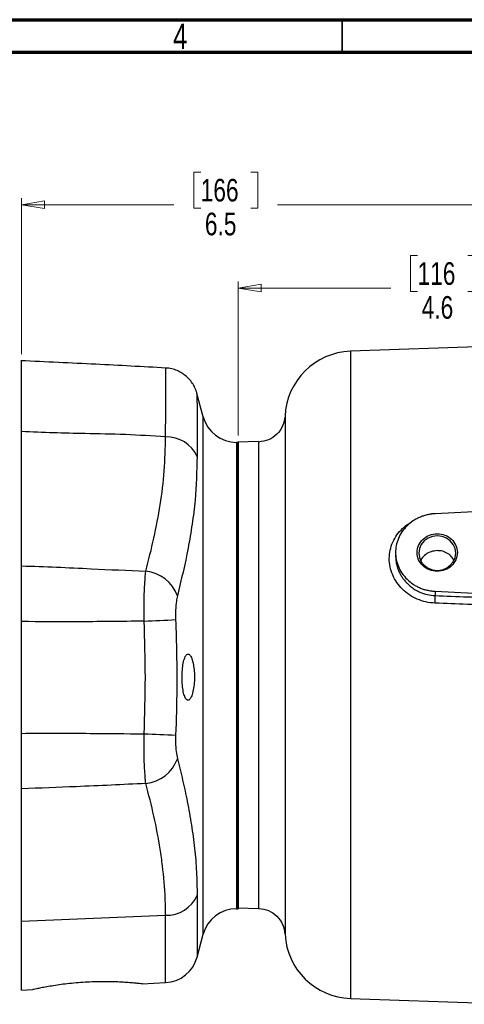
# Model space of a CAD drawing. Header units: inches. Extents: x 0.6 to 16.3, y 0.2 to 11.5.
# Tile 9 of 18: x 8.5 to 11.2, y 5.5 to 11.5. Entities that reach past the tile are written whole.
import ezdxf

# ---------------------------------------------------------------- set-up
doc = ezdxf.new("R2010")
doc.units = ezdxf.units.IN
doc.header["$MEASUREMENT"] = 0
doc.styles.add('SLDTEXTSTYLE0', font='TXT', dxfattribs={"width": 0.75})
doc.dimstyles.new('SLDDIMSTYLE0', dxfattribs={"dimtxt": 0.137795, "dimasz": 0.14, "dimexe": 0, "dimexo": 0.0625, "dimgap": 0.034449, "dimtad": 0, "dimdec": 1, "dimlfac": 1.5, "dimrnd": 1e-09, "dimzin": 12, "dimdsep": 46, "dimtxsty": 'SLDTEXTSTYLE0', "dimblk1": 'CLOSED', "dimblk2": 'CLOSED', "dimsah": 1, "dimcen": 0.09, "dimadec": 0, "dimazin": 3, "dimtfac": 1, "dimtdec": 1, "dimtofl": 0, "dimtmove": 0, "dimatfit": 3, "dimldrblk": 'CLOSED', "dimfxl": 0, "dimfrac": 2, "dimtolj": 1, "dimtzin": 12, "dimarcsym": 0})

# ---------------------------------------------------------------- blocks, each defined once
blk = doc.blocks.new('_Closed')
at = {"color": 0, "linetype": 'ByBlock', "lineweight": -2}
for p, q in [((-1, 0.166667), (0, 0)), ((-1, 0.166667), (-1, -0.166667)), ((0, 0), (-1, -0.166667)), ((0, 0), (-1, 0))]:
    blk.add_line(p, q, dxfattribs=at)
blk = doc.blocks.new('_D')
at = {"color": 7, "linetype": 'Continuous', "lineweight": 0}
for p, q in [((9.5721, 10.5679), (9.5301, 10.5679)), ((9.5301, 10.5679), (9.5301, 10.3492)), ((9.8776, 10.5679), (9.9195, 10.5679)), ((9.9195, 10.5679), (9.9195, 10.3492)), ((8.4827, 9.4583), (8.4827, 10.4088)), ((12.8447, 10.3863), (12.8447, 10.4088)), ((8.4827, 10.3695), (9.4093, 10.3695)), ((9.5301, 10.3492), (9.5721, 10.3492)), ((9.9195, 10.3492), (9.8776, 10.3492)), ((12.8447, 10.3695), (10.0404, 10.3695))]:
    blk.add_line(p, q, dxfattribs=at)
at = {"color": 7, "linetype": 'Continuous', "lineweight": 18, "xscale": 0.14, "yscale": 0.14, "rotation": 180.0000000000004}
blk.add_blockref('_Closed', (8.4827, 10.3695), dxfattribs=at)
at = {"color": 7, "linetype": 'Continuous', "lineweight": 18, "xscale": 0.14, "yscale": 0.14}
blk.add_blockref('_Closed', (12.8447, 10.3695), dxfattribs=at)
at = {"color": 7, "linetype": 'Continuous', "lineweight": 18, "char_height": 0.1378, "attachment_point": 1, "style": 'SLDTEXTSTYLE0'}
for s, insert in [('166', (9.5721, 10.5268)), ('6.5', (9.5976, 10.3207))]:
    blk.add_mtext(s, dxfattribs=dict(at, insert=insert))
blk = doc.blocks.new('_D_1')
at = {"color": 7, "linetype": 'Continuous', "lineweight": 0}
for p, q in [((10.8913, 10.06), (10.8493, 10.06)), ((10.8493, 10.06), (10.8493, 9.8413)), ((11.1967, 10.06), (11.2387, 10.06)), ((11.2387, 10.06), (11.2387, 9.8413)), ((9.7994, 8.963), (9.7994, 9.9009)), ((9.7994, 9.8616), (10.7284, 9.8616)), ((10.8493, 9.8413), (10.8913, 9.8413)), ((11.2387, 9.8413), (11.1967, 9.8413)), ((12.8447, 9.8616), (11.3595, 9.8616))]:
    blk.add_line(p, q, dxfattribs=at)
at = {"color": 7, "linetype": 'Continuous', "lineweight": 18, "xscale": 0.14, "yscale": 0.14, "rotation": 180.0000000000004}
blk.add_blockref('_Closed', (9.7994, 9.8616), dxfattribs=at)
at = {"color": 7, "linetype": 'Continuous', "lineweight": 18, "xscale": 0.14, "yscale": 0.14}
blk.add_blockref('_Closed', (12.8447, 9.8616), dxfattribs=at)
at = {"color": 7, "linetype": 'Continuous', "lineweight": 18, "char_height": 0.1378, "attachment_point": 1, "style": 'SLDTEXTSTYLE0'}
for s, insert in [('116', (10.8913, 10.0189)), ('4.6', (10.9167, 9.8127))]:
    blk.add_mtext(s, dxfattribs=dict(at, insert=insert))

msp = doc.modelspace()

# ---------------------------------------------------------------- linework, layer by layer
at = {"color": 7, "linetype": 'Continuous', "lineweight": 70}
for p, q in [((0.5906, 11.4961), (16.3386, 11.4961)), ((0.7874, 11.2992), (16.1417, 11.2992))]:
    msp.add_line(p, q, dxfattribs=at)
at = {"color": 7, "linetype": 'Continuous', "lineweight": 35}
msp.add_line((10.4331, 11.2992), (10.4331, 11.4961), dxfattribs=at)
at = {"color": 7, "linetype": 'Continuous', "lineweight": 25}
for p, q in [((12.8447, 9.5589), (10.4836, 9.4764)), ((9.5877, 9.0774), (9.5495, 9.2199)), ((8.4827, 8.1696), (8.4827, 8.9874)), ((9.7994, 8.9217), (9.7905, 8.9217)), ((9.9247, 8.928), (9.7993, 8.9237)), ((9.7994, 8.9217), (9.7994, 6.0817)), ((12.8447, 8.5775), (10.9981, 8.4871)), ((10.7581, 8.251), (10.7581, 8.2291)), ((10.9981, 8.0148), (12.4643, 7.943)), ((10.9981, 8.0148), (10.9981, 7.9888)), ((8.4827, 7.1496), (8.4827, 7.8301)), ((9.7994, 6.0874), (9.7994, 7.5056)), ((8.4827, 6.0057), (8.4827, 6.8117)), ((9.7905, 6.0817), (9.7994, 6.0817)), ((9.7994, 6.0874), (9.9247, 6.0831)), ((8.4827, 6.0057), (9.3586, 6.0416)), ((8.4827, 5.5856), (8.4827, 6.0057)), ((9.5504, 5.7868), (9.5877, 5.9261)), ((10.0853, 5.926), (10.0853, 5.9261)), ((8.4827, 5.5856), (8.5503, 5.5891)), ((9.2153, 5.624), (9.3586, 5.6315)), ((10.4836, 5.5347), (11.4935, 5.4994))]:
    msp.add_line(p, q, dxfattribs=at)
at = {"color": 8, "linetype": 'Continuous', "lineweight": 25}
for p, q in [((10.4836, 9.4764), (10.4836, 7.5056)), ((9.5877, 9.0773), (9.5877, 9.0774)), ((9.5877, 5.9261), (9.5877, 9.0773)), ((9.7905, 8.9217), (9.7905, 6.0817)), ((10.4836, 7.5056), (10.4836, 5.5347)), ((9.5504, 6.1629), (9.5504, 5.7868)), ((9.3586, 5.6315), (9.3586, 6.0416))]:
    msp.add_line(p, q, dxfattribs=at)
at = {"color": 7, "linetype": 'Continuous', "lineweight": 25, "flags": 128}
msp.add_lwpolyline([(11.1238, 8.2474), (11.12, 8.2745), (11.1087, 8.2998), (11.0909, 8.3216), (11.0676, 8.3383), (11.0405, 8.3487), (11.0114, 8.3523), (10.9823, 8.3487), (10.9552, 8.3383), (10.9319, 8.3216), (10.9141, 8.2998), (10.9028, 8.2745), (10.899, 8.2474), (10.9028, 8.2202), (10.9141, 8.1949), (10.9319, 8.1732), (10.9552, 8.1565), (10.9823, 8.146), (11.0114, 8.1424), (11.0405, 8.146), (11.0676, 8.1565), (11.0909, 8.1732), (11.1087, 8.1949), (11.12, 8.2202), (11.1238, 8.2474)], dxfattribs=at)
at = {"color": 7, "linetype": 'Continuous', "lineweight": 25}
for centre, radius, start, end in [((10.4981, 9.0634), 0.4133, 92, 177.54896), ((9.7905, 9.1317), 0.21, 195, 270), ((9.3639, 8.7507), 0.2048, 24.40646, 91.48332), ((9.2169, 7.9122), 0.226, 19.32817, 84.55139), ((8.7686, 19.0959), 11.2721, 272.33523, 273.31149), ((10.5572, 37.1029), 29.9854, 267.45909, 267.82595), ((9.2167, 7.0691), 0.2258, 275.48239, 340.93031), ((9.3633, 6.2465), 0.205, 268.68812, 335.91603), ((9.7905, 5.8718), 0.21, 90, 165), ((10.4981, 5.9478), 0.4133, 183.00393, 268), ((9.3476, 5.8412), 0.21, 273, 345)]:
    msp.add_arc(centre, radius, start, end, dxfattribs=at)
for points, knots in [([(9.3608, 9.3746), (9.2187, 9.3823), (8.9243, 9.3984), (8.6297, 9.4121), (8.4772, 9.4193)], [0, 0, 0, 0, 0.482468, 1, 1, 1, 1]), ([(8.4827, 8.9874), (8.4827, 9.0309), (8.4827, 9.118), (8.4827, 9.2233), (8.4827, 9.3083), (8.4827, 9.3704), (8.4827, 9.4067), (8.4827, 9.4222), (8.4827, 9.4182), (8.4827, 9.4179)], [0, 0, 0, 0, 0.1640116, 0.3285461, 0.4925577, 0.6565714, 0.8211082, 0.9851215, 1, 1, 1, 1]), ([(9.5494, 9.2198), (9.5476, 9.2261), (9.5427, 9.243), (9.5304, 9.269), (9.5125, 9.2957), (9.4908, 9.3194), (9.4656, 9.3397), (9.4364, 9.3565), (9.4042, 9.3682), (9.3786, 9.3743), (9.3639, 9.3744), (9.3608, 9.3744)], [0, 0, 0, 0, 0.075536, 0.202598, 0.328562, 0.445373, 0.570647, 0.6999, 0.831445, 0.964233, 1, 1, 1, 1]), ([(10.0853, 9.0812), (10.0819, 9.0608), (10.0751, 9.02), (10.0381, 8.9689), (9.9862, 8.933), (9.9452, 8.927), (9.9247, 8.924)], [0, 0, 0, 0, 0.249822, 0.499553, 0.749544, 1, 1, 1, 1]), ([(9.3586, 8.9555), (9.2769, 8.9605), (9.1135, 8.9705), (8.8857, 8.9748), (8.6755, 8.9789), (8.547, 8.9846), (8.4827, 8.9874)], [0, 0, 0, 0, 0.279671, 0.559878, 0.780104, 1, 1, 1, 1]), ([(9.2383, 8.1372), (9.2554, 8.2044), (9.2895, 8.3388), (9.3276, 8.5425), (9.3539, 8.748), (9.357, 8.8863), (9.3586, 8.9555)], [0, 0, 0, 0, 0.24909, 0.49843, 0.748913, 1, 1, 1, 1]), ([(9.7994, 7.5056), (9.7994, 7.5117), (9.7994, 7.5241), (9.7994, 7.5427), (9.7994, 7.5612), (9.7994, 7.5797), (9.7994, 7.5982), (9.7994, 7.6167), (9.7994, 7.6351), (9.7994, 7.6536), (9.7994, 7.672), (9.7994, 7.6903), (9.7994, 7.7087), (9.7994, 7.727), (9.7994, 7.7453), (9.7994, 7.8026), (9.7994, 7.898), (9.7994, 8.0302), (9.7994, 8.159), (9.7994, 8.2837), (9.7994, 8.4013), (9.7994, 8.5101), (9.7994, 8.6082), (9.7994, 8.694), (9.7994, 8.7669), (9.7994, 8.8255), (9.7994, 8.8706), (9.7994, 8.8941), (9.7994, 8.9057), (9.7994, 8.9105), (9.7994, 8.9145), (9.7994, 8.9179), (9.7994, 8.9205), (9.7994, 8.9223), (9.7994, 8.9235), (9.7994, 8.9236), (9.7994, 8.9237)], [0, 0, 0, 0, 0.008342, 0.016676, 0.025003, 0.033323, 0.04164, 0.049953, 0.058265, 0.066577, 0.07489, 0.083207, 0.091527, 0.099853, 0.108186, 0.116527, 0.178265, 0.240008, 0.304319, 0.368636, 0.434315, 0.500001, 0.56568, 0.631366, 0.695676, 0.759993, 0.821731, 0.883474, 0.898065, 0.912634, 0.927188, 0.941734, 0.956281, 0.970836, 0.985406, 1, 1, 1, 1]), ([(9.5504, 8.8354), (9.548, 8.7466), (9.5444, 8.6093), (9.5208, 8.4231), (9.4886, 8.2286), (9.4535, 8.0837), (9.4301, 7.987)], [0, 0, 0, 0, 0.313194, 0.484589, 0.656135, 1, 1, 1, 1]), ([(10.9981, 8.4871), (10.9956, 8.487), (10.9906, 8.4867), (10.9832, 8.486), (10.9757, 8.4852), (10.9683, 8.4841), (10.961, 8.4828), (10.9483, 8.4802), (10.9307, 8.4755), (10.9082, 8.4673), (10.8864, 8.4571), (10.8583, 8.4405), (10.8264, 8.4148), (10.7956, 8.3777), (10.7736, 8.3365), (10.7608, 8.2938), (10.7567, 8.251), (10.7608, 8.2081), (10.7736, 8.1654), (10.7956, 8.1242), (10.8264, 8.0871), (10.8583, 8.0614), (10.8864, 8.0448), (10.9082, 8.0346), (10.9306, 8.0264), (10.9507, 8.0211), (10.9683, 8.0178), (10.9832, 8.0158), (10.9932, 8.0151), (10.9981, 8.0148)], [0, 0, 0, 0, 0.009781, 0.019544, 0.029298, 0.039051, 0.048811, 0.058587, 0.089502, 0.120435, 0.152548, 0.18468, 0.250112, 0.315544, 0.379711, 0.441491, 0.500003, 0.558515, 0.620295, 0.684463, 0.749895, 0.815327, 0.84744, 0.879571, 0.910486, 0.941419, 0.960946, 0.98045, 1, 1, 1, 1]), ([(11.1338, 8.251), (11.1338, 8.2659), (11.1306, 8.2809), (11.1184, 8.3085), (11.1093, 8.3212), (11.0866, 8.3423), (11.073, 8.3508), (11.0434, 8.3623), (11.0274, 8.3652), (10.9954, 8.3652), (10.9794, 8.3623), (10.9498, 8.3508), (10.9362, 8.3423), (10.9135, 8.3212), (10.9045, 8.3085), (10.8922, 8.2809), (10.889, 8.2659), (10.889, 8.236), (10.8922, 8.2211), (10.9045, 8.1934), (10.9135, 8.1807), (10.9362, 8.1596), (10.9498, 8.1511), (10.9794, 8.1397), (10.9954, 8.1367), (11.0274, 8.1367), (11.0434, 8.1397), (11.073, 8.1511), (11.0866, 8.1596), (11.1093, 8.1807), (11.1184, 8.1934), (11.1306, 8.2211), (11.1338, 8.236), (11.1338, 8.251)], [0, 0, 0, 0, 0.0625, 0.0625, 0.125, 0.125, 0.1875, 0.1875, 0.25, 0.25, 0.3125, 0.3125, 0.375, 0.375, 0.4375, 0.4375, 0.5, 0.5, 0.5625, 0.5625, 0.625, 0.625, 0.6875, 0.6875, 0.75, 0.75, 0.8125, 0.8125, 0.875, 0.875, 0.9375, 0.9375, 1, 1, 1, 1]), ([(11.0112, 8.2624), (10.9985, 8.2611), (10.9732, 8.2585), (10.9402, 8.2402), (10.9183, 8.22), (10.9124, 8.2049), (10.9108, 8.2008)], [0, 0, 0, 0, 0.296879, 0.593758, 0.890689, 1, 1, 1, 1]), ([(11.1116, 8.2045), (11.1077, 8.2118), (11.0983, 8.2295), (11.0712, 8.2494), (11.04, 8.2612), (11.0193, 8.2621), (11.0112, 8.2624)], [0, 0, 0, 0, 0.209116, 0.508013, 0.807843, 1, 1, 1, 1]), ([(8.4827, 8.1696), (8.5532, 8.1674), (8.6943, 8.1629), (8.9461, 8.15), (9.1275, 8.1421), (9.2383, 8.1372)], [0, 0, 0, 0, 0.279913, 0.559962, 1, 1, 1, 1]), ([(8.4827, 7.8301), (8.4827, 7.8628), (8.4827, 7.9196), (8.4827, 7.9977), (8.4827, 8.0627), (8.4827, 8.1216), (8.4827, 8.1536), (8.4827, 8.1696)], [0, 0, 0, 0, 0.251931, 0.438581, 0.630644, 0.815322, 1, 1, 1, 1]), ([(9.2279, 7.8331), (9.2279, 7.8331), (9.2275, 7.8539), (9.2271, 7.8954), (9.2276, 7.9565), (9.2293, 8.015), (9.2325, 8.0783), (9.236, 8.1171), (9.2383, 8.1372), (9.2383, 8.1372)], [0, 0, 0, 0, 0.000005, 0.178727, 0.357449, 0.540431, 0.723416, 0.999995, 1, 1, 1, 1]), ([(9.4301, 7.987), (9.4279, 7.9766), (9.4227, 7.9524), (9.4185, 7.902), (9.4193, 7.8623), (9.4197, 7.8426)], [0, 0, 0, 0, 0.277263, 0.642916, 1, 1, 1, 1]), ([(10.9981, 7.9888), (11.1299, 7.9837), (11.3941, 7.9733), (11.6584, 7.963), (11.7908, 7.9578)], [0, 0, 0, 0, 0.498668, 1, 1, 1, 1]), ([(11.7901, 7.9124), (11.6575, 7.9175), (11.3932, 7.9276), (11.129, 7.9377), (10.9975, 7.9427)], [0, 0, 0, 0, 0.50212, 1, 1, 1, 1]), ([(9.2279, 7.8331), (9.0888, 7.8314), (8.8404, 7.8283), (8.592, 7.8296), (8.4827, 7.8301)], [0, 0, 0, 0, 0.560082, 1, 1, 1, 1]), ([(9.2279, 7.147), (9.2316, 7.2612), (9.2391, 7.49), (9.2316, 7.7187), (9.2279, 7.8331)], [0, 0, 0, 0, 0.499525, 1, 1, 1, 1]), ([(9.4197, 7.8426), (9.4239, 7.7026), (9.4309, 7.468), (9.4229, 7.2336), (9.4197, 7.1391)], [0, 0, 0, 0, 0.596967, 1, 1, 1, 1]), ([(9.5231, 7.5888), (9.5197, 7.5994), (9.5128, 7.6206), (9.4999, 7.6343), (9.4868, 7.6322), (9.4748, 7.6131), (9.4655, 7.5796), (9.4598, 7.5363), (9.458, 7.489), (9.4601, 7.4427), (9.4659, 7.4021), (9.4748, 7.3709), (9.4862, 7.3525), (9.4991, 7.3496), (9.512, 7.3635), (9.5233, 7.393), (9.5312, 7.434), (9.5346, 7.4809), (9.5335, 7.5276), (9.529, 7.5643), (9.5247, 7.5822), (9.5231, 7.5888)], [0, 0, 0, 0, 0.055124, 0.110201, 0.166375, 0.222818, 0.278307, 0.332142, 0.384387, 0.435714, 0.487063, 0.539325, 0.593091, 0.648445, 0.704831, 0.761109, 0.815996, 0.868815, 0.91998, 0.970744, 1, 1, 1, 1]), ([(8.4827, 7.1496), (8.5523, 7.1506), (8.6913, 7.1526), (8.9397, 7.1486), (9.1186, 7.1476), (9.2279, 7.147)], [0, 0, 0, 0, 0.279911, 0.559956, 1, 1, 1, 1]), ([(8.4827, 6.8117), (8.4827, 6.8223), (8.4827, 6.8435), (8.4827, 6.8861), (8.4827, 6.9406), (8.4827, 7.0071), (8.4827, 7.0776), (8.4827, 7.1254), (8.4827, 7.1496)], [0, 0, 0, 0, 0.1253157, 0.252224, 0.4387968, 0.6307803, 0.8128822, 1, 1, 1, 1]), ([(9.2383, 6.8444), (9.2383, 6.8444), (9.2368, 6.8572), (9.234, 6.8856), (9.2307, 6.935), (9.2285, 6.9905), (9.2271, 7.061), (9.2273, 7.1147), (9.2279, 7.147), (9.2279, 7.147)], [0, 0, 0, 0, 0.000005, 0.178753, 0.357496, 0.539397, 0.721296, 0.999995, 1, 1, 1, 1]), ([(9.4197, 7.1391), (9.4193, 7.1238), (9.4185, 7.0885), (9.4217, 7.0365), (9.4273, 7.009), (9.4301, 6.9953)], [0, 0, 0, 0, 0.279297, 0.6427745, 1, 1, 1, 1]), ([(9.4301, 6.9953), (9.4411, 6.9519), (9.4631, 6.8651), (9.492, 6.7305), (9.5168, 6.5919), (9.5357, 6.449), (9.5481, 6.3059), (9.5496, 6.2105), (9.5504, 6.1629)], [0, 0, 0, 0, 0.157547, 0.315148, 0.48598, 0.656941, 0.828373, 1, 1, 1, 1]), ([(9.2383, 6.8444), (9.0973, 6.8375), (8.8454, 6.8254), (8.5935, 6.8159), (8.4827, 6.8117)], [0, 0, 0, 0, 0.560078, 1, 1, 1, 1]), ([(9.3586, 6.0416), (9.3581, 6.0752), (9.3568, 6.1762), (9.345, 6.3105), (9.3214, 6.4779), (9.2895, 6.6451), (9.2554, 6.7779), (9.2383, 6.8444)], [0, 0, 0, 0, 0.124334, 0.373387, 0.49811, 0.748904, 1, 1, 1, 1]), ([(9.9247, 6.0836), (9.9452, 6.0805), (9.9862, 6.0745), (10.0381, 6.0385), (10.0751, 5.9873), (10.0819, 5.9464), (10.0853, 5.926)], [0, 0, 0, 0, 0.250179, 0.500053, 0.749897, 1, 1, 1, 1]), ([(9.2153, 5.6241), (9.2154, 5.6241), (9.2162, 5.6239), (9.2085, 5.6246), (9.1919, 5.6263), (9.1661, 5.6288), (9.1321, 5.6317), (9.0913, 5.6344), (9.0441, 5.6365), (8.9928, 5.6374), (8.9381, 5.6369), (8.8826, 5.6347), (8.8269, 5.6309), (8.7733, 5.6258), (8.7223, 5.6195), (8.6758, 5.6126), (8.6344, 5.6056), (8.6002, 5.5992), (8.5736, 5.5938), (8.557, 5.5904), (8.5493, 5.5889), (8.5501, 5.5892), (8.5503, 5.5893)], [0, 0, 0, 0, 0.009752, 0.064875, 0.118254, 0.173162, 0.226859, 0.2821, 0.335982, 0.391451, 0.444875, 0.499874, 0.552872, 0.607384, 0.660853, 0.71582, 0.770205, 0.826159, 0.880597, 0.936675, 0.99004, 1, 1, 1, 1])]:
    msp.add_open_spline(points, degree=3, knots=knots, dxfattribs=at)
at = {"color": 8, "linetype": 'Continuous', "lineweight": 25}
for points, knots in [([(9.3586, 8.9555), (9.3586, 8.9555), (9.3587, 8.989), (9.3591, 9.0526), (9.3596, 9.1377), (9.36, 9.2112), (9.3603, 9.2712), (9.3605, 9.3172), (9.3607, 9.3505), (9.3608, 9.3694), (9.3608, 9.3772), (9.3608, 9.375), (9.3608, 9.375)], [0, 0, 0, 0, 0.0000012, 0.1249146, 0.2498277, 0.3785898, 0.5073518, 0.628618, 0.7498842, 0.8746701, 0.9994559, 1, 1, 1, 1]), ([(9.5495, 9.2199), (9.5495, 9.2199), (9.5495, 9.2219), (9.5495, 9.215), (9.5496, 9.1983), (9.5496, 9.168), (9.5497, 9.1257), (9.5499, 9.0715), (9.55, 9.0052), (9.5502, 8.9275), (9.5503, 8.8661), (9.5504, 8.8354)], [0, 0, 0, 0, 0.000536, 0.121794, 0.243051, 0.367831, 0.49261, 0.617532, 0.742453, 0.871227, 1, 1, 1, 1]), ([(10.0851, 9.0811), (10.0851, 9.0805), (10.0851, 9.0793), (10.0851, 9.0694), (10.0852, 9.0535), (10.0852, 9.0308), (10.0852, 9.0019), (10.0853, 8.9645), (10.0853, 8.9206), (10.0853, 8.8717), (10.0853, 8.8311), (10.0853, 8.8), (10.0853, 8.7778), (10.0853, 8.7537), (10.0853, 8.7299), (10.0853, 8.7062), (10.0853, 8.6819), (10.0853, 8.6539), (10.0852, 8.6171), (10.0852, 8.5766), (10.0852, 8.5385), (10.0852, 8.5059), (10.0852, 8.4659), (10.0851, 8.413), (10.0851, 8.3557), (10.0851, 8.3032), (10.0851, 8.2553), (10.0851, 8.207), (10.0851, 8.1582), (10.0851, 8.1029), (10.0851, 8.0374), (10.0851, 7.958), (10.0852, 7.8639), (10.0852, 7.7806), (10.0852, 7.7168), (10.0853, 7.6846), (10.0853, 7.6535), (10.0853, 7.6198), (10.0853, 7.5799), (10.0853, 7.5425), (10.0853, 7.4994), (10.0853, 7.4495), (10.0853, 7.3927), (10.0853, 7.3492), (10.0853, 7.3189), (10.0853, 7.3007), (10.0853, 7.2819), (10.0853, 7.2623), (10.0853, 7.2421), (10.0853, 7.2212), (10.0853, 7.2014), (10.0853, 7.1783), (10.0853, 7.1475), (10.0853, 7.1031), (10.0852, 7.0551), (10.0852, 7.0092), (10.0852, 6.971), (10.0852, 6.9365), (10.0852, 6.8781), (10.0852, 6.797), (10.0852, 6.6976), (10.0852, 6.6261), (10.0852, 6.5782), (10.0852, 6.5494), (10.0852, 6.5194), (10.0852, 6.4883), (10.0852, 6.4563), (10.0852, 6.4235), (10.0852, 6.3881), (10.0853, 6.3537), (10.0853, 6.3235), (10.0853, 6.3018), (10.0853, 6.2809), (10.0853, 6.259), (10.0853, 6.2345), (10.0853, 6.2126), (10.0853, 6.1913), (10.0853, 6.1684), (10.0853, 6.1418), (10.0853, 6.1114), (10.0853, 6.0783), (10.0853, 6.0427), (10.0853, 6.0098), (10.0853, 5.9831), (10.0853, 5.9637), (10.0853, 5.9486), (10.0853, 5.9366), (10.0853, 5.9284), (10.0853, 5.9258), (10.0853, 5.926), (10.0853, 5.926)], [0, 0, 0, 0, 0.019727, 0.040544, 0.061984, 0.081799, 0.103605, 0.12442, 0.147766, 0.168626, 0.186994, 0.194228, 0.20186, 0.209889, 0.218315, 0.224756, 0.232115, 0.240394, 0.249591, 0.263838, 0.274027, 0.280159, 0.289435, 0.304848, 0.319798, 0.330951, 0.342019, 0.353002, 0.363901, 0.374716, 0.389566, 0.406467, 0.425423, 0.448629, 0.457939, 0.464494, 0.468293, 0.476846, 0.484973, 0.492525, 0.499501, 0.511034, 0.522694, 0.533923, 0.537469, 0.541163, 0.545005, 0.548995, 0.553133, 0.557419, 0.561853, 0.565341, 0.571704, 0.580941, 0.59305, 0.60195, 0.610122, 0.617568, 0.624287, 0.648308, 0.671537, 0.692948, 0.699751, 0.706977, 0.714626, 0.7227, 0.731197, 0.740119, 0.749466, 0.760829, 0.769836, 0.776485, 0.780774, 0.789441, 0.797553, 0.80511, 0.81211, 0.820186, 0.830493, 0.843029, 0.857794, 0.874786, 0.896153, 0.914713, 0.930467, 0.945057, 0.961748, 0.979992, 0.999788, 1, 1, 1, 1]), ([(9.9247, 8.9278), (9.9247, 8.9279), (9.9247, 8.9321), (9.9247, 8.9181), (9.9247, 8.884), (9.9247, 8.8234), (9.9247, 8.741), (9.9247, 8.6373), (9.9247, 8.5143), (9.9247, 8.374), (9.9247, 8.2188), (9.9247, 8.0515), (9.9247, 7.8748), (9.9247, 7.6918), (9.9247, 7.5056), (9.9247, 7.3194), (9.9247, 7.1363), (9.9247, 6.9596), (9.9247, 6.7923), (9.9247, 6.6371), (9.9247, 6.4968), (9.9247, 6.3738), (9.9247, 6.2701), (9.9247, 6.1877), (9.9247, 6.1271), (9.9247, 6.093), (9.9247, 6.079), (9.9247, 6.0832), (9.9247, 6.0833)], [0, 0, 0, 0, 0.0006704, 0.0422782, 0.0838861, 0.1254939, 0.1671018, 0.2087097, 0.2503175, 0.2919254, 0.3335332, 0.3751411, 0.416749, 0.4583568, 0.4999647, 0.5415725, 0.5831804, 0.6247882, 0.6663961, 0.708004, 0.7496118, 0.7912197, 0.8328275, 0.8744354, 0.9160433, 0.9576511, 0.999259, 1, 1, 1, 1]), ([(10.9975, 7.9427), (10.9789, 7.9444), (10.9419, 7.9477), (10.8892, 7.9657), (10.8408, 7.9918), (10.7988, 8.0263), (10.7644, 8.0675), (10.739, 8.1141), (10.7229, 8.1638), (10.7178, 8.2151), (10.7233, 8.2658), (10.7394, 8.3143), (10.7647, 8.3593), (10.7992, 8.398), (10.8302, 8.424), (10.851, 8.4342), (10.8557, 8.4365)], [0, 0, 0, 0, 0.0763694, 0.1523753, 0.2282524, 0.3036962, 0.3784554, 0.4537863, 0.5292959, 0.6036073, 0.6779317, 0.7532277, 0.8286421, 0.9031954, 0.9780422, 1, 1, 1, 1]), ([(10.7581, 8.2291), (10.7584, 8.2199), (10.7591, 8.2007), (10.7651, 8.1709), (10.773, 8.1475), (10.7804, 8.1308), (10.7855, 8.1208), (10.7913, 8.1104), (10.7985, 8.099), (10.8067, 8.0876), (10.8165, 8.0755), (10.831, 8.0598), (10.8513, 8.0418), (10.8775, 8.0239), (10.9102, 8.007), (10.9506, 7.9932), (10.9825, 7.9902), (10.9981, 7.9888)], [0, 0, 0, 0, 0.07673, 0.160237, 0.2501, 0.27853, 0.308884, 0.341162, 0.375365, 0.417667, 0.453844, 0.500035, 0.588011, 0.668917, 0.749977, 0.877701, 1, 1, 1, 1])]:
    msp.add_open_spline(points, degree=3, knots=knots, dxfattribs=at)
at = {"color": 7, "linetype": 'Continuous', "lineweight": 25}
msp.add_open_spline([(10.9975, 7.9427), (10.9979, 7.952), (10.9986, 7.972), (10.9984, 7.9854), (10.9981, 7.9888)], degree=3, dxfattribs=at)

# ---------------------------------------------------------------- texts
at = {"color": 7, "linetype": 'Continuous', "lineweight": 0, "insert": (9.4472, 11.4728), "char_height": 0.1562, "attachment_point": 2, "style": 'SLDTEXTSTYLE0'}
msp.add_mtext('4', dxfattribs=at)

# ---------------------------------------------------------------- dimensions: what is measured, and where the dimension line sits
at = {"color": 7, "linetype": 'Continuous', "lineweight": 18}
for base, p1, p2, picture, middle in [((8.4827, 10.3695), (12.8447, 10.3469), (8.4827, 9.4189), '_D', (9.7248, 10.3695)), ((12.8447, 9.8616), (9.7994, 8.9237), (12.8447, 10.3469), '_D_1', (11.044, 9.8616))]:
    dim = msp.add_linear_dim(base=base, p1=p1, p2=p2, dimstyle='SLDDIMSTYLE0', dxfattribs=at)
    dim.commit()
    dim.dimension.update_dxf_attribs({"geometry": picture, "text_midpoint": middle, "dimtype": 160})

doc.saveas('drawing.dxf')
